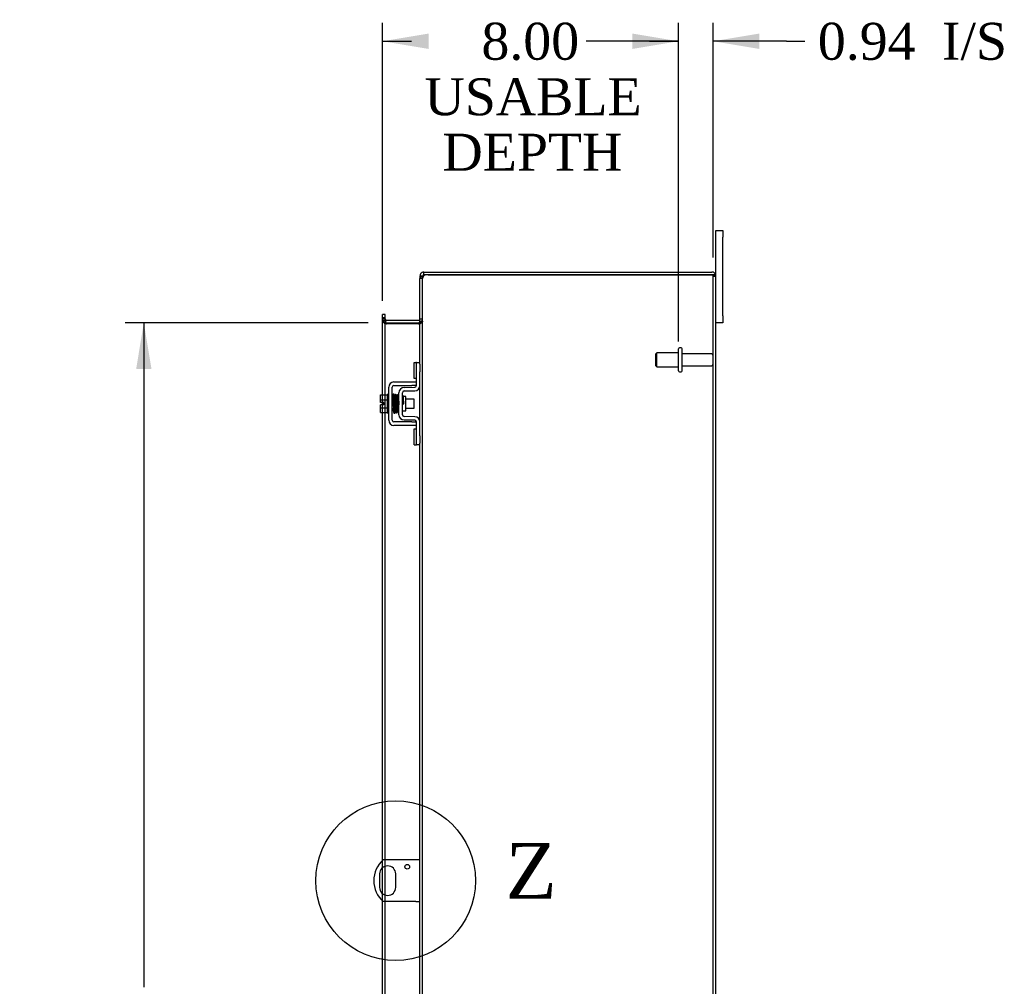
# Model space of a CAD drawing. Header units: inches. Extents: x 9 to 235, y 5 to 157.
# Tile 6 of 9: x 121 to 147, y 73 to 99. Entities that reach past the tile are written whole.
import ezdxf
from ezdxf.enums import TextEntityAlignment as Align
from ezdxf.lldxf.tags import DXFTag

# ---------------------------------------------------------------- set-up
doc = ezdxf.new("R2010")
doc.units = ezdxf.units.IN
doc.header["$MEASUREMENT"] = 0
doc.layers.get('0').update_dxf_attribs({"linetype": 'CONTINUOUS'})
for name, color, linetype in [('COM40153-1', 7, 'CONTINUOUS'), ('COM42667', 7, 'CONTINUOUS'), ('COM42780', 7, 'CONTINUOUS'), ('COM48448', 7, 'CONTINUOUS'), ('DEFAULT', 7, 'CONTINUOUS'), ('FET07710', 7, 'CONTINUOUS'), ('SCC19011', 7, 'CONTINUOUS'), ('SPR20265', 7, 'CONTINUOUS'), ('STD26094', 7, 'CONTINUOUS'), ('WAF25035', 7, 'CONTINUOUS')]:
    doc.layers.add(name, color=color, linetype=linetype)
doc.styles.add('SEACAD_TIMES_NEW_ROMAN', font='times.ttf')
tags = doc.linetypes.add('CENTER2', pattern=[1.125, 0.75, -0.125, 0.125, -0.125]).pattern_tags.tags
tags[10:11] = [DXFTag(74, 4), DXFTag(75, 0), DXFTag(340, '0'), DXFTag(46, 0.0), DXFTag(50, 0.0), DXFTag(44, 0.0), DXFTag(45, 0.0)]
tags[8:9] = [DXFTag(74, 4), DXFTag(75, 0), DXFTag(340, '0'), DXFTag(46, 0.0), DXFTag(50, 0.0), DXFTag(44, 0.0), DXFTag(45, 0.0)]
tags[6:7] = [DXFTag(74, 4), DXFTag(75, 0), DXFTag(340, '0'), DXFTag(46, 0.0), DXFTag(50, 0.0), DXFTag(44, 0.0), DXFTag(45, 0.0)]
tags[4:5] = [DXFTag(74, 4), DXFTag(75, 0), DXFTag(340, '0'), DXFTag(46, 0.0), DXFTag(50, 0.0), DXFTag(44, 0.0), DXFTag(45, 0.0)]

# ---------------------------------------------------------------- blocks, each defined once
blk = doc.blocks.new('GDIMGGROUP13')
at = {"layer": 'DEFAULT', "linetype": 'Continuous'}
for points in [[(131.735, 99.023), (130.485, 98.814), (131.735, 98.606)], [(137.239, 99.023), (137.239, 98.606), (138.489, 98.814)]]:
    blk.add_hatch(color=136, dxfattribs=at).paths.add_polyline_path(points)
at = {"layer": 'DEFAULT', "color": 136, "linetype": 'Continuous'}
for p, q in [((130.485, 91.795), (130.485, 99.314)), ((138.489, 90.699), (138.489, 99.314)), ((130.485, 98.814), (131.269, 98.814)), ((137.704, 98.814), (138.489, 98.814))]:
    blk.add_line(p, q, dxfattribs=at)
at = {"layer": 'DEFAULT', "color": 136, "linetype": 'Continuous', "style": 'SEACAD_TIMES_NEW_ROMAN'}
for s, p in [('8.00', (133.16, 99.314)), ('USABLE', (131.619, 97.814)), ('DEPTH', (132.105, 96.314))]:
    blk.add_text(s, height=1, dxfattribs=at).set_placement(p, align=Align.TOP_LEFT)
blk = doc.blocks.new('GDIMGGROUP20')
at = {"layer": 'DEFAULT', "linetype": 'Continuous'}
for points in [[(123.821, 89.949), (124.237, 89.949), (124.029, 91.199)], [(123.821, 53.199), (124.029, 51.949), (124.237, 53.199)]]:
    blk.add_hatch(color=136, dxfattribs=at).paths.add_polyline_path(points)
at = {"layer": 'DEFAULT', "color": 136, "linetype": 'Continuous'}
for p, q in [((130.093, 91.199), (123.529, 91.199)), ((124.029, 91.199), (124.029, 73.235)), ((124.029, 69.972), (124.029, 51.949)), ((130.093, 51.949), (123.529, 51.949))]:
    blk.add_line(p, q, dxfattribs=at)
at = {"layer": 'DEFAULT', "color": 136, "linetype": 'Continuous', "style": 'SEACAD_TIMES_NEW_ROMAN'}
for s, p in [('39.25', (122.323, 72.885)), ('OPENING ', (120.593, 71.385))]:
    blk.add_text(s, height=1, dxfattribs=at).set_placement(p, align=Align.TOP_LEFT)
blk = doc.blocks.new('GDIMGGROUP26')
at = {"layer": 'DEFAULT', "linetype": 'Continuous'}
for points in [[(137.239, 99.023), (137.239, 98.606), (138.489, 98.814)], [(140.676, 99.023), (139.426, 98.814), (140.676, 98.606)]]:
    blk.add_hatch(color=136, dxfattribs=at).paths.add_polyline_path(points)
at = {"layer": 'DEFAULT', "color": 136, "linetype": 'Continuous'}
for p, q in [((138.489, 90.699), (138.489, 99.314)), ((139.426, 92.966), (139.426, 99.314)), ((138.489, 98.814), (135.989, 98.814)), ((141.408, 98.814), (139.426, 98.814)), ((141.408, 98.814), (141.908, 98.814))]:
    blk.add_line(p, q, dxfattribs=at)
at = {"layer": 'DEFAULT', "color": 136, "linetype": 'Continuous', "style": 'SEACAD_TIMES_NEW_ROMAN'}
for s, p in [('0.94', (142.258, 99.314)), ('I/S', (145.612, 99.314))]:
    blk.add_text(s, height=1, dxfattribs=at).set_placement(p, align=Align.TOP_LEFT)
blk = doc.blocks.new('SE1')
at = {"color": 136, "linetype": 'Continuous', "style": 'SEACAD_TIMES_NEW_ROMAN'}
blk.add_text('Z', height=1.5, dxfattribs=at).set_placement((133.811, 77.13), align=Align.TOP_LEFT)
blk = doc.blocks.new('SE')
at = {"layer": 'DEFAULT', "color": 7, "linetype": 'CENTER2'}
blk.add_circle((130.841, 76.114), 2.158, dxfattribs=at)
at = {"layer": 'DEFAULT'}
blk.add_blockref('SE1', (0, 0), dxfattribs=at)

msp = doc.modelspace()

# ---------------------------------------------------------------- linework, layer by layer
at = {"layer": 'COM40153-1', "color": 7}
for p, q in [((131.39, 76.677), (130.501, 76.677)), ((131.498, 76.677), (131.39, 76.677)), ((130.404, 76.296), (130.404, 75.933)), ((130.841, 75.933), (130.841, 76.296)), ((131.39, 75.552), (130.501, 75.552)), ((131.39, 75.552), (131.498, 75.552))]:
    msp.add_line(p, q, dxfattribs=at)
msp.add_circle((131.154, 76.49), 0.0625, dxfattribs=at)
for centre, radius, start, end in [((130.998, 76.114), 0.75, 131.4096, 228.5904), ((130.623, 76.296), 0.218, 0, 180), ((130.623, 75.933), 0.218, 180, 0)]:
    msp.add_arc(centre, radius, start, end, dxfattribs=at)
at = {"layer": 'COM42667', "color": 7}
for p, q in [((130.795, 89.601), (131.278, 89.601)), ((130.795, 89.506), (131.278, 89.506)), ((131.278, 89.601), (131.403, 89.601)), ((131.403, 89.506), (131.278, 89.506)), ((130.652, 88.567), (130.652, 89.458)), ((130.747, 88.567), (130.747, 89.458)), ((131.278, 88.519), (130.795, 88.519)), ((131.278, 88.424), (130.795, 88.424)), ((131.278, 88.519), (131.403, 88.519)), ((131.403, 88.424), (131.278, 88.424))]:
    msp.add_line(p, q, dxfattribs=at)
for centre, radius, start, end in [((130.795, 89.458), 0.143, 90, 180), ((130.795, 89.458), 0.048, 90, 180), ((130.795, 88.567), 0.143, 180, 270), ((130.795, 88.567), 0.048, 180, 270)]:
    msp.add_arc(centre, radius, start, end, dxfattribs=at)
at = {"layer": 'COM42780', "color": 7}
for p, q in [((131.338, 89.691), (131.338, 90.128)), ((131.338, 90.128), (131.388, 90.128)), ((131.403, 90.128), (131.388, 90.128)), ((131.403, 89.878), (131.403, 90.128)), ((131.403, 90.128), (131.498, 90.128)), ((131.498, 90.081), (131.498, 89.878)), ((131.403, 89.505), (131.403, 89.878)), ((131.498, 89.505), (131.498, 89.878)), ((131.388, 89.691), (131.338, 89.691)), ((131.388, 89.691), (131.403, 89.691)), ((130.926, 88.715), (130.926, 89.309)), ((131.021, 88.715), (131.021, 89.309)), ((131.116, 89.207), (131.049, 89.207)), ((131.066, 89.452), (131.355, 89.457)), ((131.068, 89.357), (131.357, 89.362)), ((131.116, 88.817), (131.116, 89.207)), ((131.021, 88.817), (131.116, 88.817)), ((131.355, 88.567), (131.066, 88.572)), ((131.357, 88.662), (131.068, 88.667)), ((131.403, 88.147), (131.403, 88.519)), ((131.498, 88.147), (131.498, 88.519)), ((131.338, 87.897), (131.338, 88.334)), ((131.338, 88.334), (131.388, 88.334)), ((131.403, 88.334), (131.388, 88.334)), ((131.403, 87.897), (131.403, 88.147)), ((131.498, 88.147), (131.498, 87.944)), ((131.338, 87.897), (131.388, 87.897)), ((131.388, 87.897), (131.403, 87.897)), ((131.498, 87.897), (131.403, 87.897))]:
    msp.add_line(p, q, dxfattribs=at)
for centre, radius, start, end in [((131.355, 89.505), 0.048, 271, 0), ((131.355, 89.505), 0.143, 271, 0), ((131.069, 89.309), 0.143, 91, 180), ((131.069, 89.309), 0.048, 91, 180), ((131.069, 88.715), 0.143, 180, 269), ((131.069, 88.715), 0.048, 180, 269), ((131.355, 88.519), 0.048, 0, 89), ((131.355, 88.519), 0.143, 0, 89)]:
    msp.add_arc(centre, radius, start, end, dxfattribs=at)
at = {"layer": 'COM48448', "color": 7}
for p, q in [((131.57, 92.466), (131.498, 92.466)), ((131.498, 92.466), (131.498, 92.397)), ((131.57, 92.466), (131.575, 92.486)), ((131.57, 92.466), (131.57, 92.397)), ((131.57, 92.397), (131.575, 92.43)), ((131.575, 92.43), (131.57, 92.397)), ((131.606, 92.502), (131.606, 92.574)), ((131.606, 92.574), (131.723, 92.574)), ((131.723, 92.502), (131.606, 92.502)), ((131.723, 92.574), (139.39, 92.574)), ((131.723, 92.502), (139.39, 92.502)), ((139.39, 92.502), (131.723, 92.502)), ((139.491, 92.502), (139.39, 92.502)), ((139.39, 92.502), (139.491, 92.502)), ((139.426, 50.682), (139.426, 92.466)), ((139.426, 92.466), (139.498, 92.466)), ((139.498, 50.682), (139.498, 92.466)), ((131.498, 90.081), (131.498, 92.397)), ((131.57, 92.397), (131.498, 92.397)), ((131.57, 50.752), (131.57, 92.397)), ((130.557, 91.429), (130.485, 91.429)), ((130.485, 91.359), (130.485, 91.429)), ((130.485, 91.335), (130.485, 91.359)), ((130.557, 91.359), (130.557, 91.429)), ((130.557, 91.335), (130.557, 91.359)), ((130.485, 91.295), (130.485, 91.335)), ((130.557, 91.335), (130.485, 91.335)), ((130.557, 91.307), (130.485, 91.307)), ((130.485, 89.253), (130.485, 91.295)), ((130.557, 91.259), (130.485, 91.259)), ((130.562, 91.223), (130.556, 91.206)), ((130.58, 91.174), (130.556, 91.174)), ((130.557, 91.295), (130.557, 91.335)), ((130.557, 89.253), (130.557, 91.295)), ((130.58, 91.273), (130.562, 91.223)), ((130.58, 91.174), (130.593, 91.174)), ((130.593, 91.271), (131.462, 91.271)), ((130.593, 91.199), (131.462, 91.199)), ((131.462, 91.174), (130.593, 91.174)), ((131.462, 91.174), (131.472, 91.174)), ((131.472, 91.273), (131.49, 91.21)), ((131.472, 91.174), (131.492, 91.174)), ((131.49, 91.21), (131.492, 91.204)), ((131.498, 91.307), (131.57, 91.307)), ((131.498, 91.248), (131.57, 91.248)), ((131.498, 88.519), (131.498, 89.505)), ((130.485, 89.046), (130.485, 89.253)), ((130.557, 88.771), (130.557, 89.253)), ((130.485, 88.978), (130.485, 89.046)), ((130.485, 88.771), (130.485, 88.978)), ((130.485, 76.661), (130.485, 88.771)), ((130.557, 76.677), (130.557, 88.771)), ((131.498, 72.643), (131.498, 87.944)), ((130.485, 76.465), (130.485, 76.661)), ((130.485, 75.763), (130.485, 76.465)), ((130.557, 76.504), (130.557, 76.677)), ((130.557, 75.725), (130.557, 76.504)), ((130.485, 75.567), (130.485, 75.763)), ((130.557, 75.552), (130.557, 75.725)), ((130.485, 71.815), (130.485, 75.567)), ((130.557, 71.815), (130.557, 75.552))]:
    msp.add_line(p, q, dxfattribs=at)
for centre, radius, start, end in [((131.606, 92.466), 0.109, 147.4482, 179.9087), ((131.545, 92.393), 0.0479, 129.7973, 175.1422), ((131.545, 92.393), 0.0479, 129.7973, 175.1422), ((131.606, 92.466), 0.108, 90, 147.3569), ((131.651, 92.258), 0.219, 101.9896, 128.4732), ((131.606, 92.466), 0.036, 90, 147.3569), ((131.666, 92.397), 0.0967, 128.9792, 160.4725), ((131.723, 92.252), 0.25, 90, 118.1546), ((139.39, 92.466), 0.108, 19.4712, 90), ((139.39, 92.466), 0.036, 0, 90), ((139.39, 92.466), 0.108, 0, 19.4712), ((130.593, 91.307), 0.108, 180, 250.218), ((130.593, 91.307), 0.108, 250.2179, 256.9826), ((130.593, 91.307), 0.036, 180.0001, 250.2179), ((130.745, 91.266), 0.189, 182.2399, 209.1867), ((130.593, 91.307), 0.108, 256.9826, 270), ((130.593, 91.307), 0.036, 250.2179, 270), ((131.462, 91.307), 0.036, 270, 286.2204), ((131.462, 91.307), 0.108, 270, 286.2204), ((131.462, 91.307), 0.036, 286.2205, 359.9999), ((131.355, 91.257), 0.142, 324.6894, 356.6558), ((131.462, 91.307), 0.108, 286.2204, 0)]:
    msp.add_arc(centre, radius, start, end, dxfattribs=at)
for major_axis, end_param in [((-0.036, 0), 4.712389), ((-0.108, 0), 3.48143)]:
    msp.add_ellipse((139.39, 92.466), major_axis=major_axis, ratio=0.997813, start_param=3.141593, end_param=end_param, dxfattribs=at)
for points in [[(130.485, 91.259), (130.485, 91.252), (130.486, 91.245), (130.493, 91.231), (130.498, 91.224), (130.511, 91.21), (130.518, 91.203), (130.536, 91.189), (130.546, 91.181), (130.556, 91.174)], [(131.57, 91.248), (131.57, 91.242), (131.568, 91.236), (131.56, 91.224), (131.555, 91.218), (131.541, 91.205), (131.532, 91.199), (131.513, 91.187), (131.503, 91.181), (131.492, 91.174)], [(131.492, 91.174), (131.503, 91.181), (131.513, 91.187), (131.532, 91.199), (131.541, 91.205), (131.555, 91.218), (131.56, 91.224), (131.568, 91.236), (131.57, 91.242), (131.57, 91.248)]]:
    msp.add_open_spline(points, degree=3, knots=[0, 0, 0, 0, 0.25, 0.25, 0.5, 0.5, 0.75, 0.75, 1, 1, 1, 1], dxfattribs=at)
at = {"layer": 'FET07710', "color": 7}
for p, q in [((139.498, 93.512), (139.498, 93.699)), ((139.498, 93.699), (139.685, 93.699)), ((139.498, 92.466), (139.498, 93.512)), ((139.685, 93.699), (139.685, 93.512)), ((139.685, 91.387), (139.685, 93.512)), ((139.685, 91.387), (139.685, 91.199)), ((139.685, 91.199), (139.498, 91.199))]:
    msp.add_line(p, q, dxfattribs=at)
at = {"layer": 'SCC19011', "color": 7}
for p, q in [((130.426, 89.253), (130.607, 89.253)), ((130.426, 89.121), (130.426, 89.253)), ((130.426, 89.121), (130.607, 89.121)), ((130.426, 89.046), (130.426, 89.121)), ((130.521, 89.046), (130.426, 89.046)), ((130.426, 88.903), (130.426, 88.978)), ((130.521, 88.978), (130.426, 88.978)), ((130.521, 88.978), (130.521, 89.046)), ((130.77, 89.134), (130.747, 89.134)), ((130.82, 89.134), (130.805, 89.134)), ((130.87, 89.134), (130.855, 89.134)), ((130.92, 89.134), (130.905, 89.134)), ((131.339, 89.134), (131.116, 89.134)), ((131.339, 88.89), (131.339, 89.134)), ((130.426, 88.903), (130.607, 88.903)), ((130.426, 88.771), (130.426, 88.903)), ((130.426, 88.771), (130.607, 88.771)), ((130.747, 88.89), (130.779, 88.89)), ((130.814, 88.89), (130.829, 88.89)), ((130.864, 88.89), (130.879, 88.89)), ((130.914, 88.89), (130.926, 88.89)), ((131.116, 88.89), (131.339, 88.89))]:
    msp.add_line(p, q, dxfattribs=at)
at = {"layer": 'SPR20265', "color": 7}
msp.add_line((131.025, 89.012), (131.06, 89.012), dxfattribs=at)
for centre, radius, start, end in [((135.728, 88.833), 4.985, 175.1825, 176.5376), ((130.879, 89.237), 0.0181, 0.2962, 180.6354), ((135.698, 88.835), 4.919, 179.5796, 179.9446)]:
    msp.add_arc(centre, radius, start, end, dxfattribs=at)
msp.add_ellipse((130.761, 88.84), major_axis=(-0.0175, 0), ratio=0.707107, start_param=0.666946, end_param=5.616239, dxfattribs=at)
for points, knots in [([(130.797, 89.253), (130.797, 89.254), (130.797, 89.255), (130.796, 89.258), (130.795, 89.261), (130.793, 89.264), (130.791, 89.266), (130.788, 89.268), (130.785, 89.269), (130.781, 89.27), (130.775, 89.27), (130.767, 89.266), (130.762, 89.258), (130.761, 89.252), (130.76, 89.248)], [0, 0, 0, 0, 0.03948, 0.078027, 0.11705, 0.157795, 0.20119, 0.247813, 0.297965, 0.351797, 0.472995, 0.624898, 0.803476, 1, 1, 1, 1]), ([(130.762, 89.249), (130.763, 89.25), (130.764, 89.248), (130.766, 89.229), (130.768, 89.195), (130.77, 89.154), (130.771, 89.112), (130.772, 89.074), (130.774, 89.041), (130.774, 89.014), (130.775, 88.988), (130.776, 88.958), (130.778, 88.923), (130.779, 88.883), (130.781, 88.843), (130.783, 88.806), (130.785, 88.779), (130.786, 88.775), (130.787, 88.774)], [0.0402294, 0.0402294, 0.0402294, 0.0402294, 0.0962651, 0.1836152, 0.2619538, 0.3312786, 0.3915016, 0.442594, 0.4845239, 0.5172899, 0.5463931, 0.5841023, 0.6308517, 0.6866387, 0.7514677, 0.8253147, 0.9081399, 0.9951321, 0.9951321, 0.9951321, 0.9951321]), ([(130.822, 88.778), (130.821, 88.779), (130.82, 88.782), (130.818, 88.808), (130.816, 88.844), (130.814, 88.884), (130.813, 88.923), (130.811, 88.958), (130.81, 88.988), (130.809, 89.014), (130.809, 89.041), (130.807, 89.074), (130.806, 89.113), (130.805, 89.155), (130.803, 89.197), (130.801, 89.233), (130.798, 89.254), (130.797, 89.255), (130.797, 89.255)], [0.007956, 0.007956, 0.007956, 0.007956, 0.0902869, 0.171964, 0.2449933, 0.3092617, 0.364675, 0.4111808, 0.4487353, 0.4777397, 0.5104186, 0.5522907, 0.6034131, 0.6638342, 0.7336337, 0.8128446, 0.9016052, 0.9648764, 0.9648764, 0.9648764, 0.9648764]), ([(130.812, 89.248), (130.811, 89.245), (130.809, 89.232), (130.807, 89.2), (130.805, 89.17), (130.805, 89.153), (130.805, 89.151)], [0.0980811, 0.0980811, 0.0980811, 0.0980811, 0.1865995, 0.265558, 0.3350739, 0.3442741, 0.3442741, 0.3442741, 0.3442741]), ([(130.849, 89.237), (130.849, 89.243), (130.848, 89.25), (130.841, 89.258), (130.835, 89.261), (130.83, 89.262), (130.827, 89.262), (130.823, 89.261), (130.82, 89.259), (130.817, 89.256), (130.814, 89.253), (130.813, 89.248), (130.813, 89.246), (130.813, 89.244)], [0, 0, 0, 0, 0.337377, 0.476585, 0.593946, 0.643993, 0.690857, 0.738213, 0.787078, 0.837877, 0.890521, 0.944659, 1, 1, 1, 1]), ([(130.814, 89.24), (130.815, 89.232), (130.816, 89.219), (130.819, 89.17), (130.821, 89.104), (130.824, 89.026), (130.826, 88.959), (130.828, 88.908), (130.83, 88.873), (130.831, 88.841), (130.833, 88.816), (130.834, 88.796), (130.835, 88.789), (130.836, 88.786)], [0, 0, 0, 0, 0.114294, 0.231558, 0.351881, 0.475184, 0.601502, 0.666038, 0.73132, 0.797347, 0.864154, 0.931706, 1, 1, 1, 1]), ([(130.871, 88.788), (130.87, 88.794), (130.868, 88.807), (130.865, 88.854), (130.863, 88.918), (130.86, 88.995), (130.858, 89.063), (130.856, 89.114), (130.854, 89.151), (130.853, 89.183), (130.852, 89.209), (130.85, 89.23), (130.849, 89.238), (130.849, 89.242)], [0, 0, 0, 0, 0.112746, 0.228925, 0.348457, 0.471495, 0.597916, 0.662714, 0.728399, 0.794948, 0.862394, 0.930748, 1, 1, 1, 1]), ([(130.862, 89.239), (130.861, 89.237), (130.86, 89.233), (130.857, 89.204), (130.856, 89.173), (130.855, 89.153), (130.855, 89.147)], [0, 0, 0, 0, 0.0919668, 0.1748964, 0.2488402, 0.2783531, 0.2783531, 0.2783531, 0.2783531]), ([(130.862, 89.236), (130.863, 89.234), (130.864, 89.231), (130.866, 89.204), (130.868, 89.17), (130.87, 89.132), (130.872, 89.095), (130.873, 89.061), (130.874, 89.033), (130.875, 89.009), (130.876, 88.983), (130.877, 88.953), (130.878, 88.917), (130.88, 88.879), (130.882, 88.84), (130.884, 88.807), (130.886, 88.789), (130.887, 88.788), (130.888, 88.788)], [0.0030122, 0.0030122, 0.0030122, 0.0030122, 0.091022, 0.173244, 0.246649, 0.3111806, 0.366841, 0.4136386, 0.4515377, 0.480786, 0.5130298, 0.5545547, 0.6053918, 0.6655607, 0.7350558, 0.813926, 0.9022499, 0.9590084, 0.9590084, 0.9590084, 0.9590084]), ([(130.922, 88.796), (130.921, 88.795), (130.92, 88.796), (130.918, 88.812), (130.916, 88.843), (130.915, 88.88), (130.913, 88.918), (130.912, 88.953), (130.911, 88.983), (130.91, 89.009), (130.909, 89.033), (130.908, 89.061), (130.907, 89.095), (130.905, 89.132), (130.903, 89.171), (130.901, 89.206), (130.899, 89.234), (130.898, 89.238), (130.897, 89.239)], [0.0480093, 0.0480093, 0.0480093, 0.0480093, 0.0949166, 0.1813907, 0.2591689, 0.3281055, 0.3880809, 0.4389475, 0.4806068, 0.513005, 0.5424172, 0.5805587, 0.6277127, 0.6838883, 0.749147, 0.8235602, 0.9071555, 1, 1, 1, 1]), ([(130.925, 89.247), (130.924, 89.246), (130.92, 89.245), (130.915, 89.24), (130.912, 89.233), (130.91, 89.222), (130.907, 89.197), (130.906, 89.166), (130.905, 89.146), (130.905, 89.142)], [0.5124949, 0.5124949, 0.5124949, 0.5124949, 0.5179414, 0.5252825, 0.5427797, 0.5635197, 0.6073984, 0.6548465, 0.6651182, 0.6651182, 0.6651182, 0.6651182]), ([(130.915, 89.216), (130.915, 89.216), (130.915, 89.215), (130.916, 89.204), (130.918, 89.18), (130.92, 89.14), (130.921, 89.099), (130.923, 89.058), (130.924, 89.019), (130.925, 88.994), (130.926, 88.985)], [0.5353084, 0.5353084, 0.5353084, 0.5353084, 0.5442341, 0.5647196, 0.6085363, 0.6562102, 0.6837797, 0.7157656, 0.752175, 0.7726485, 0.7726485, 0.7726485, 0.7726485]), ([(131.047, 89.214), (131.047, 89.216), (131.047, 89.218), (131.045, 89.222), (131.043, 89.226), (131.04, 89.228), (131.036, 89.23), (131.032, 89.232), (131.026, 89.232), (131.022, 89.23), (131.02, 89.229)], [0, 0, 0, 0, 0.0589773, 0.1211115, 0.1849679, 0.2490189, 0.31194, 0.3728411, 0.4898099, 0.5959107, 0.5959107, 0.5959107, 0.5959107]), ([(131.06, 89.012), (131.059, 89.027), (131.058, 89.053), (131.056, 89.094), (131.055, 89.131), (131.053, 89.162), (131.051, 89.188), (131.05, 89.206), (131.048, 89.216), (131.047, 89.216), (131.047, 89.216)], [0, 0, 0, 0, 0.1236932, 0.2477957, 0.3722334, 0.4970307, 0.6222178, 0.7477992, 0.8737106, 0.9604174, 0.9604174, 0.9604174, 0.9604174]), ([(131.021, 89.109), (131.021, 89.104), (131.022, 89.086), (131.023, 89.053), (131.024, 89.027), (131.025, 89.012)], [0.6947964, 0.6947964, 0.6947964, 0.6947964, 0.7496304, 0.874808, 1, 1, 1, 1]), ([(130.787, 88.776), (130.787, 88.774), (130.787, 88.772), (130.788, 88.767), (130.791, 88.764), (130.795, 88.76), (130.801, 88.758), (130.808, 88.758), (130.814, 88.76), (130.819, 88.765), (130.822, 88.771), (130.823, 88.774), (130.823, 88.776)], [0, 0, 0, 0, 0.065589, 0.134096, 0.204, 0.273642, 0.405923, 0.527776, 0.652215, 0.775569, 0.89228, 1, 1, 1, 1]), ([(130.822, 88.774), (130.823, 88.777), (130.824, 88.782), (130.827, 88.813), (130.828, 88.846), (130.829, 88.868), (130.83, 88.875)], [0, 0, 0, 0, 0.0928449, 0.1764674, 0.250932, 0.2834425, 0.2834425, 0.2834425, 0.2834425]), ([(130.835, 88.79), (130.836, 88.784), (130.837, 88.778), (130.844, 88.77), (130.849, 88.767), (130.854, 88.766), (130.857, 88.766), (130.861, 88.767), (130.864, 88.769), (130.867, 88.772), (130.87, 88.776), (130.871, 88.78), (130.871, 88.782), (130.871, 88.784)], [0, 0, 0, 0, 0.324319, 0.462115, 0.581304, 0.633213, 0.682431, 0.732423, 0.783847, 0.836789, 0.89085, 0.94542, 1, 1, 1, 1]), ([(130.873, 88.782), (130.874, 88.785), (130.875, 88.798), (130.877, 88.831), (130.879, 88.861), (130.879, 88.878), (130.88, 88.88)], [0.09883, 0.09883, 0.09883, 0.09883, 0.1878535, 0.2672072, 0.3370622, 0.3488919, 0.3488919, 0.3488919, 0.3488919]), ([(130.887, 88.791), (130.887, 88.79), (130.888, 88.789), (130.888, 88.786), (130.889, 88.783), (130.891, 88.781), (130.893, 88.778), (130.896, 88.776), (130.899, 88.775), (130.903, 88.774), (130.909, 88.774), (130.917, 88.778), (130.922, 88.787), (130.923, 88.793), (130.924, 88.797)], [0, 0, 0, 0, 0.039675, 0.078069, 0.116606, 0.156607, 0.199119, 0.244855, 0.294249, 0.347558, 0.468612, 0.621309, 0.801496, 1, 1, 1, 1]), ([(130.923, 88.793), (130.924, 88.796), (130.925, 88.8), (130.925, 88.809), (130.926, 88.812)], [0, 0, 0, 0, 0.03059774, 0.0478168, 0.0478168, 0.0478168, 0.0478168]), ([(131.021, 88.802), (131.022, 88.803), (131.023, 88.809), (131.024, 88.813), (131.024, 88.816)], [0.53898294, 0.53898294, 0.53898294, 0.53898294, 0.54759814, 0.56807305, 0.56807305, 0.56807305, 0.56807305])]:
    msp.add_open_spline(points, degree=3, knots=knots, dxfattribs=at)
at = {"layer": 'STD26094', "color": 7}
for p, q in [((137.901, 90.387), (137.864, 90.349)), ((137.864, 90.349), (137.864, 90.049)), ((137.901, 90.012), (137.901, 90.387)), ((138.489, 90.387), (137.901, 90.387)), ((138.489, 89.904), (138.489, 90.494)), ((138.559, 90.524), (138.519, 90.524)), ((138.589, 89.904), (138.589, 90.494)), ((139.366, 90.364), (138.589, 90.364)), ((137.864, 90.049), (137.901, 90.012)), ((137.901, 90.012), (138.489, 90.012)), ((138.589, 90.034), (139.366, 90.034)), ((138.519, 89.874), (138.559, 89.874))]:
    msp.add_line(p, q, dxfattribs=at)
for centre, radius, start, end in [((138.519, 90.494), 0.03, 90, 180), ((138.559, 90.494), 0.03, 0, 90), ((139.366, 90.304), 0.06, 0, 90), ((139.366, 90.094), 0.06, 270, 0), ((138.519, 89.904), 0.03, 180, 270), ((138.559, 89.904), 0.03, 270, 0)]:
    msp.add_arc(centre, radius, start, end, dxfattribs=at)
at = {"layer": 'WAF25035', "color": 7}
for p, q in [((130.607, 89.262), (130.607, 88.762)), ((130.652, 89.262), (130.607, 89.262)), ((130.607, 88.762), (130.652, 88.762))]:
    msp.add_line(p, q, dxfattribs=at)

# ---------------------------------------------------------------- block references
at = {"layer": 'DEFAULT', "color": 7}
for name in ['GDIMGGROUP13', 'GDIMGGROUP26', 'GDIMGGROUP20', 'SE']:
    msp.add_blockref(name, (0, 0), dxfattribs=at)

doc.saveas('drawing.dxf')
